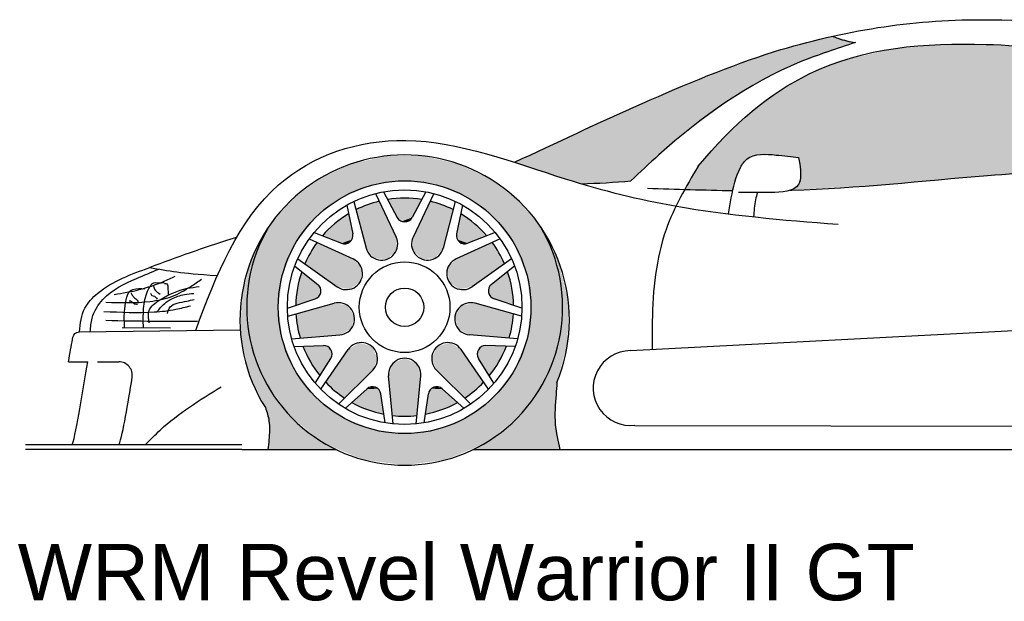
# Model space of a CAD drawing. Header units: millimetres. Extents: x 5.93 to 10.29, y 0.04 to 1.33.
# Tile 1 of 2: x 5.93 to 8.11, y 0.04 to 1.33. Entities that reach past the tile are written whole.
import ezdxf

# ---------------------------------------------------------------- set-up
doc = ezdxf.new("R2010")
doc.units = ezdxf.units.MM
doc.layers.add('HATCH', color=7, linetype='Continuous')
doc.styles.add('arial', font='ARIAL.TTF')

# ---------------------------------------------------------------- blocks, each defined once
blk = doc.blocks.new('*U79')
at = {"layer": 'HATCH', "linetype": 'Continuous'}
for points in [[(7.7316, 1.2962), (7.6407, 1.2731), (7.7826, 1.2821)], [(7.6407, 1.2731), (7.5494, 1.2441), (7.644, 1.2322)], [(7.7826, 1.2821), (7.6407, 1.2731), (7.644, 1.2322)], [(7.5494, 1.2441), (7.3685, 1.1727), (7.644, 1.2322)], [(7.644, 1.2322), (7.3685, 1.1727), (7.5779, 1.1997)], [(7.5779, 1.1997), (7.3685, 1.1727), (7.5142, 1.1621)], [(7.3685, 1.1727), (7.194, 1.0947), (7.5142, 1.1621)], [(7.5142, 1.1621), (7.194, 1.0947), (7.3945, 1.0744)], [(7.194, 1.0947), (7.0267, 1.0168), (7.3945, 1.0744)], [(7.3945, 1.0744), (7.0267, 1.0168), (7.2847, 0.9756)], [(7.0267, 1.0168), (7.175, 0.9694), (7.2847, 0.9756)]]:
    blk.add_solid(points, dxfattribs=at)
blk = doc.blocks.new('*U80')
at = {"layer": 'HATCH', "linetype": 'Continuous'}
for points in [[(7.8605, 1.2675), (7.7466, 1.24), (8.231, 1.2656)], [(7.9779, 1.278), (7.8605, 1.2675), (8.0972, 1.277)], [(8.0972, 1.277), (7.8605, 1.2675), (8.1599, 1.273)], [(8.1599, 1.273), (7.8605, 1.2675), (8.231, 1.2656)], [(8.231, 1.2656), (7.7466, 1.24), (8.3165, 1.2534)], [(8.3165, 1.2534), (7.7466, 1.24), (8.3664, 1.2451)], [(8.3664, 1.2451), (7.7466, 1.24), (8.4221, 1.2352)], [(7.7466, 1.24), (7.6913, 1.218), (8.4221, 1.2352)], [(8.4221, 1.2352), (7.6913, 1.218), (8.4223, 1.0073)], [(7.6913, 1.218), (7.6374, 1.1896), (8.4223, 1.0073)], [(7.6374, 1.1896), (7.5849, 1.1546), (8.4223, 1.0073)], [(7.5849, 1.1546), (7.5334, 1.1128), (8.4223, 1.0073)], [(7.5334, 1.1128), (7.4831, 1.064), (7.6083, 1.0327)], [(7.5334, 1.1128), (7.6083, 1.0327), (8.4223, 1.0073)], [(7.4831, 1.064), (7.4335, 1.008), (7.558, 1.0321)], [(7.4831, 1.064), (7.558, 1.0321), (7.6083, 1.0327)], [(7.558, 1.0321), (7.4335, 1.008), (7.5383, 1.0206)], [(7.6083, 1.0327), (7.6563, 1.0273), (8.4223, 1.0073)], [(7.6563, 1.0273), (7.6605, 0.9831), (8.4223, 1.0073)], [(7.4335, 1.008), (7.404, 0.9567), (7.5249, 1.0002)], [(7.5383, 1.0206), (7.4335, 1.008), (7.5249, 1.0002)], [(8.4223, 1.0073), (7.6605, 0.9831), (8.0299, 0.9837)], [(7.5249, 1.0002), (7.404, 0.9567), (7.5103, 0.9543)], [(7.6605, 0.9831), (7.6541, 0.9651), (7.8339, 0.9665)], [(8.0299, 0.9837), (7.6605, 0.9831), (7.8339, 0.9665)], [(7.8339, 0.9665), (7.6541, 0.9651), (7.6379, 0.955)]]:
    blk.add_solid(points, dxfattribs=at)
blk = doc.blocks.new('*U83')
at = {"layer": 'HATCH', "color": 251, "linetype": 'Continuous'}
for points in [[(6.7568, 0.571), (6.7476, 0.5437), (6.8187, 0.5437)], [(6.7832, 0.5826), (6.7568, 0.571), (6.8095, 0.571)], [(6.8095, 0.571), (6.7568, 0.571), (6.8187, 0.5437)], [(6.7476, 0.5437), (6.756, 0.4559), (6.8103, 0.4559)], [(6.8187, 0.5437), (6.7476, 0.5437), (6.8103, 0.4559)], [(6.8357, 0.5037), (6.8292, 0.4588), (6.9002, 0.4847)], [(6.842, 0.5151), (6.8357, 0.5037), (6.8664, 0.5148)], [(6.8664, 0.5148), (6.8357, 0.5037), (6.9002, 0.4847)], [(6.8543, 0.5196), (6.842, 0.5151), (6.8664, 0.5148)], [(6.9002, 0.4847), (6.8292, 0.4588), (6.8657, 0.469)], [(6.756, 0.4559), (6.7832, 0.4544), (6.8103, 0.4559)]]:
    blk.add_solid(points, dxfattribs=at)
blk = doc.blocks.new('*U84')
at = {"layer": 'HATCH', "color": 251, "linetype": 'Continuous'}
for points in [[(6.8836, 0.6171), (6.8559, 0.6091), (6.9082, 0.6021)], [(6.8559, 0.6091), (6.8432, 0.5832), (6.9082, 0.6021)], [(6.9082, 0.6021), (6.8432, 0.5832), (6.9582, 0.5295)], [(6.9509, 0.6065), (6.9444, 0.5952), (6.9922, 0.5751)], [(6.9444, 0.5952), (6.9469, 0.5824), (6.9922, 0.5751)], [(6.9633, 0.6107), (6.9509, 0.6065), (7.0086, 0.6093)], [(7.0086, 0.6093), (6.9509, 0.6065), (6.9922, 0.5751)], [(6.8432, 0.5832), (6.8537, 0.5564), (6.9582, 0.5295)], [(6.9469, 0.5824), (6.9708, 0.5439), (6.9922, 0.5751)], [(6.8537, 0.5564), (6.9166, 0.4946), (6.9582, 0.5295)], [(6.9582, 0.5295), (6.9166, 0.4946), (6.9383, 0.5109)]]:
    blk.add_solid(points, dxfattribs=at)
blk = doc.blocks.new('*U85')
at = {"layer": 'HATCH', "color": 251, "linetype": 'Continuous'}
for points in [[(7.0114, 0.7745), (6.9758, 0.7464), (7.0209, 0.7377)], [(6.9758, 0.7464), (6.9691, 0.7352), (7.0209, 0.7377)], [(7.0209, 0.7377), (6.9691, 0.7352), (7.0245, 0.7)], [(6.9691, 0.7352), (6.9714, 0.7224), (7.0245, 0.7)], [(6.9714, 0.7224), (6.9815, 0.7142), (7.0245, 0.7)], [(6.9107, 0.7001), (6.8947, 0.6762), (7.0241, 0.6809)], [(6.9392, 0.7044), (6.9107, 0.7001), (7.0241, 0.6809)], [(7.0241, 0.6809), (6.8947, 0.6762), (7.0209, 0.6539)], [(6.8947, 0.6762), (6.9015, 0.6482), (7.0209, 0.6539)], [(7.0209, 0.6539), (6.9015, 0.6482), (7.0147, 0.6274)], [(6.9015, 0.6482), (6.9268, 0.6344), (7.0147, 0.6274)]]:
    blk.add_solid(points, dxfattribs=at)
blk = doc.blocks.new('*U86')
at = {"layer": 'HATCH', "color": 251, "linetype": 'Continuous'}
for points in [[(6.9075, 0.9028), (6.8982, 0.8584), (6.9383, 0.8808)], [(6.9383, 0.8808), (6.8982, 0.8584), (6.9654, 0.8542)], [(6.8982, 0.8584), (6.9003, 0.8455), (6.9654, 0.8542)], [(6.9654, 0.8542), (6.9003, 0.8455), (6.9233, 0.8374)], [(6.9773, 0.8393), (6.8971, 0.8027), (6.9922, 0.8165)], [(6.9003, 0.8455), (6.9103, 0.8371), (6.9233, 0.8374)], [(6.9922, 0.8165), (6.8971, 0.8027), (7.0045, 0.7923)], [(6.8971, 0.8027), (6.8781, 0.7811), (7.0045, 0.7923)], [(7.0045, 0.7923), (6.8781, 0.7811), (6.9327, 0.7411)], [(6.8781, 0.7811), (6.8812, 0.7524), (6.9327, 0.7411)], [(6.8812, 0.7524), (6.9045, 0.7354), (6.9327, 0.7411)]]:
    blk.add_solid(points, dxfattribs=at)
blk = doc.blocks.new('*U87')
at = {"layer": 'HATCH', "color": 251, "linetype": 'Continuous'}
for points in [[(6.7832, 0.9373), (6.7453, 0.9343), (6.821, 0.9343)], [(6.7453, 0.9343), (6.7668, 0.8944), (6.821, 0.9343)], [(6.821, 0.9343), (6.7668, 0.8944), (6.7995, 0.8944)], [(6.8397, 0.9305), (6.8018, 0.851), (6.8657, 0.9227)], [(6.8657, 0.9227), (6.8018, 0.851), (6.8907, 0.912)], [(6.8907, 0.912), (6.8018, 0.851), (6.8686, 0.8266)], [(6.7668, 0.8944), (6.7766, 0.8858), (6.7995, 0.8944)], [(6.7995, 0.8944), (6.7766, 0.8858), (6.7897, 0.8858)], [(6.8018, 0.851), (6.8011, 0.8222), (6.8686, 0.8266)], [(6.8686, 0.8266), (6.8011, 0.8222), (6.8506, 0.8041)], [(6.8011, 0.8222), (6.8219, 0.8022), (6.8506, 0.8041)]]:
    blk.add_solid(points, dxfattribs=at)
blk = doc.blocks.new('*U88')
at = {"layer": 'HATCH', "color": 251, "linetype": 'Continuous'}
for points in [[(6.7006, 0.9227), (6.6756, 0.912), (6.7645, 0.851)], [(6.7266, 0.9305), (6.7006, 0.9227), (6.7645, 0.851)], [(6.6588, 0.9028), (6.628, 0.8808), (6.6681, 0.8584)], [(6.6756, 0.912), (6.6977, 0.8266), (6.7645, 0.851)], [(6.628, 0.8808), (6.6009, 0.8542), (6.6681, 0.8584)], [(6.6681, 0.8584), (6.6009, 0.8542), (6.6661, 0.8455)], [(6.6009, 0.8542), (6.643, 0.8374), (6.6661, 0.8455)], [(6.6661, 0.8455), (6.643, 0.8374), (6.656, 0.8371)], [(6.7645, 0.851), (6.6977, 0.8266), (6.7652, 0.8222)], [(6.6977, 0.8266), (6.7157, 0.8041), (6.7652, 0.8222)], [(6.7652, 0.8222), (6.7157, 0.8041), (6.7444, 0.8022)]]:
    blk.add_solid(points, dxfattribs=at)
blk = doc.blocks.new('*U89')
at = {"layer": 'HATCH', "color": 251, "linetype": 'Continuous'}
for points in [[(6.589, 0.8393), (6.5741, 0.8165), (6.6692, 0.8027)], [(6.5741, 0.8165), (6.5618, 0.7923), (6.6692, 0.8027)], [(6.6692, 0.8027), (6.5618, 0.7923), (6.6882, 0.7811)], [(6.5618, 0.7923), (6.6336, 0.7411), (6.6882, 0.7811)], [(6.5549, 0.7745), (6.5454, 0.7377), (6.5905, 0.7464)], [(6.6882, 0.7811), (6.6336, 0.7411), (6.6851, 0.7524)], [(6.5905, 0.7464), (6.5454, 0.7377), (6.5972, 0.7352)], [(6.6851, 0.7524), (6.6336, 0.7411), (6.6618, 0.7354)], [(6.5454, 0.7377), (6.5418, 0.7), (6.5972, 0.7352)], [(6.5972, 0.7352), (6.5418, 0.7), (6.5949, 0.7224)], [(6.5949, 0.7224), (6.5418, 0.7), (6.5848, 0.7142)]]:
    blk.add_solid(points, dxfattribs=at)
blk = doc.blocks.new('*U90')
at = {"layer": 'HATCH', "color": 251, "linetype": 'Continuous'}
for points in [[(6.6271, 0.7044), (6.5422, 0.6809), (6.6556, 0.7001)], [(6.6556, 0.7001), (6.5422, 0.6809), (6.6716, 0.6762)], [(6.5422, 0.6809), (6.5454, 0.6539), (6.6716, 0.6762)], [(6.6716, 0.6762), (6.5454, 0.6539), (6.6648, 0.6482)], [(6.5454, 0.6539), (6.5516, 0.6274), (6.6648, 0.6482)], [(6.6648, 0.6482), (6.5516, 0.6274), (6.6395, 0.6344)], [(6.603, 0.6107), (6.5577, 0.6093), (6.6154, 0.6065)], [(6.5577, 0.6093), (6.5741, 0.5751), (6.6154, 0.6065)], [(6.6154, 0.6065), (6.5741, 0.5751), (6.6219, 0.5952)], [(6.6219, 0.5952), (6.5741, 0.5751), (6.6194, 0.5824)], [(6.6194, 0.5824), (6.5741, 0.5751), (6.5956, 0.5439)]]:
    blk.add_solid(points, dxfattribs=at)
blk = doc.blocks.new('*U91')
at = {"layer": 'HATCH', "color": 251, "linetype": 'Continuous'}
for points in [[(6.6827, 0.6171), (6.6581, 0.6021), (6.7104, 0.6091)], [(6.6581, 0.6021), (6.6081, 0.5295), (6.7231, 0.5832)], [(6.7104, 0.6091), (6.6581, 0.6021), (6.7231, 0.5832)], [(6.7231, 0.5832), (6.6081, 0.5295), (6.7126, 0.5564)], [(6.7126, 0.5564), (6.6081, 0.5295), (6.6498, 0.4946)], [(6.6081, 0.5295), (6.628, 0.5109), (6.6498, 0.4946)], [(6.6999, 0.5148), (6.6661, 0.4847), (6.7306, 0.5037)], [(6.7306, 0.5037), (6.6661, 0.4847), (6.7371, 0.4588)], [(6.712, 0.5196), (6.6999, 0.5148), (6.7243, 0.5151)], [(6.7243, 0.5151), (6.6999, 0.5148), (6.7306, 0.5037)], [(6.6661, 0.4847), (6.7006, 0.469), (6.7371, 0.4588)]]:
    blk.add_solid(points, dxfattribs=at)
blk = doc.blocks.new('*U92')
at = {"layer": 'HATCH', "color": 251, "linetype": 'Continuous'}
for points in [[(6.4822, 0.8745), (6.4427, 0.7995), (6.4449, 0.7857)], [(7.0841, 0.8745), (7.1214, 0.7857), (7.1256, 0.7943)], [(6.4427, 0.7995), (6.4215, 0.7174), (6.4449, 0.7857)], [(6.4449, 0.7857), (6.4215, 0.7174), (6.4332, 0.6902)], [(7.1256, 0.7943), (7.1214, 0.7857), (7.1461, 0.7063)], [(7.1214, 0.7857), (7.1331, 0.6902), (7.1461, 0.7063)], [(6.4215, 0.7174), (6.4199, 0.6327), (6.4332, 0.6902)], [(7.1461, 0.7063), (7.1331, 0.6902), (7.1444, 0.616)], [(6.4332, 0.6902), (6.4199, 0.6327), (6.448, 0.5951)], [(7.1331, 0.6902), (7.1183, 0.5951), (7.1444, 0.616)], [(6.4199, 0.6327), (6.4378, 0.5498), (6.448, 0.5951)], [(7.1444, 0.616), (7.1183, 0.5951), (7.1206, 0.5289)], [(6.448, 0.5951), (6.4378, 0.5498), (6.4881, 0.5076)], [(7.1183, 0.5951), (7.0782, 0.5076), (7.1206, 0.5289)], [(6.4378, 0.5498), (6.4744, 0.4733), (6.4881, 0.5076)], [(7.1206, 0.5289), (7.0782, 0.5076), (7.1163, 0.4543)], [(6.4881, 0.5076), (6.4744, 0.4733), (6.5505, 0.4343)], [(7.0782, 0.5076), (7.0158, 0.4343), (7.1163, 0.4543)], [(6.4744, 0.4733), (6.4837, 0.4278), (6.5505, 0.4343)], [(7.1163, 0.4543), (7.0158, 0.4343), (7.1272, 0.3808)], [(6.4837, 0.4278), (6.4801, 0.3808), (6.6306, 0.3808)], [(6.5505, 0.4343), (6.4837, 0.4278), (6.6306, 0.3808)], [(7.0158, 0.4343), (6.9357, 0.3808), (7.1272, 0.3808)]]:
    blk.add_solid(points, dxfattribs=at)
blk = doc.blocks.new('*U104')
at = {"layer": 'HATCH', "linetype": 'Continuous'}
for points in [[(6.8224, 1.0309), (6.6672, 1.0141), (6.8991, 1.0141)], [(6.7439, 1.0309), (6.6672, 1.0141), (6.8224, 1.0309)], [(6.8991, 1.0141), (6.5959, 0.9813), (6.9704, 0.9813)], [(6.6672, 1.0141), (6.5959, 0.9813), (6.8991, 1.0141)], [(6.5959, 0.9813), (6.5333, 0.934), (6.7107, 0.9663)], [(6.7107, 0.9663), (6.5333, 0.934), (6.6432, 0.9383)], [(6.5959, 0.9813), (6.7832, 0.9758), (6.9704, 0.9813)], [(6.5959, 0.9813), (6.7107, 0.9663), (6.7832, 0.9758)], [(6.9704, 0.9813), (6.7832, 0.9758), (6.8556, 0.9663)], [(6.9704, 0.9813), (6.8556, 0.9663), (7.033, 0.934)], [(6.8556, 0.9663), (6.9232, 0.9383), (7.033, 0.934)], [(6.5333, 0.934), (6.4822, 0.8745), (6.5852, 0.8938)], [(6.6432, 0.9383), (6.5333, 0.934), (6.5852, 0.8938)], [(6.9232, 0.9383), (6.9811, 0.8938), (7.033, 0.934)], [(7.033, 0.934), (6.9811, 0.8938), (7.0841, 0.8745)], [(6.4822, 0.8745), (6.4461, 0.79), (6.5407, 0.8358)], [(6.5852, 0.8938), (6.4822, 0.8745), (6.5407, 0.8358)], [(6.9811, 0.8938), (7.0256, 0.8358), (7.0841, 0.8745)], [(7.0841, 0.8745), (7.0256, 0.8358), (7.1202, 0.79)], [(6.5407, 0.8358), (6.4461, 0.79), (6.5127, 0.7683)], [(7.0256, 0.8358), (7.0536, 0.7683), (7.1202, 0.79)], [(6.4461, 0.79), (6.4332, 0.699), (6.5127, 0.7683)], [(7.1202, 0.79), (7.0536, 0.7683), (7.1331, 0.699)], [(6.5127, 0.7683), (6.4332, 0.699), (6.5032, 0.6958)], [(7.0536, 0.7683), (7.0632, 0.6958), (7.1331, 0.699)], [(6.4332, 0.699), (6.4444, 0.6078), (6.5032, 0.6958)], [(7.1331, 0.699), (7.0632, 0.6958), (7.1219, 0.6078)], [(6.5032, 0.6958), (6.4444, 0.6078), (6.5127, 0.6234)], [(7.0632, 0.6958), (7.0536, 0.6234), (7.1219, 0.6078)], [(6.5127, 0.6234), (6.4444, 0.6078), (6.5407, 0.5558)], [(7.0536, 0.6234), (7.0256, 0.5558), (7.1219, 0.6078)], [(6.4444, 0.6078), (6.479, 0.5227), (6.5407, 0.5558)], [(7.1219, 0.6078), (7.0256, 0.5558), (7.0873, 0.5227)], [(6.5407, 0.5558), (6.479, 0.5227), (6.5852, 0.4978)], [(7.0256, 0.5558), (6.9811, 0.4978), (7.0873, 0.5227)], [(6.479, 0.5227), (6.5345, 0.4495), (6.5852, 0.4978)], [(7.0873, 0.5227), (6.9811, 0.4978), (7.0318, 0.4495)], [(6.5852, 0.4978), (6.5345, 0.4495), (6.6432, 0.4533)], [(6.9811, 0.4978), (6.9232, 0.4533), (7.0318, 0.4495)], [(6.6432, 0.4533), (6.5345, 0.4495), (6.7107, 0.4254)], [(6.5345, 0.4495), (6.6072, 0.3932), (6.7107, 0.4254)], [(6.9232, 0.4533), (6.8556, 0.4254), (7.0318, 0.4495)], [(7.0318, 0.4495), (6.8556, 0.4254), (6.9591, 0.3932)], [(6.7107, 0.4254), (6.6072, 0.3932), (6.7832, 0.4158)], [(6.7832, 0.4158), (6.6072, 0.3932), (6.9591, 0.3932)], [(6.8556, 0.4254), (6.7832, 0.4158), (6.9591, 0.3932)], [(6.6072, 0.3932), (6.6921, 0.3579), (6.9591, 0.3932)], [(6.9591, 0.3932), (6.6921, 0.3579), (6.8743, 0.3579)], [(6.6921, 0.3579), (6.7832, 0.3458), (6.8743, 0.3579)]]:
    blk.add_solid(points, dxfattribs=at)

msp = doc.modelspace()

# ---------------------------------------------------------------- linework, layer by layer
at = {"color": 7}
for p, q in [((6.7185, 0.9476), (6.7645, 0.851)), ((6.7361, 0.9515), (6.7668, 0.8944)), ((6.8302, 0.9515), (6.7995, 0.8944)), ((6.8478, 0.9476), (6.8018, 0.851)), ((6.6549, 0.922), (6.6681, 0.8584)), ((6.6708, 0.9303), (6.6977, 0.8266)), ((6.8955, 0.9303), (6.8686, 0.8266)), ((6.9114, 0.922), (6.8982, 0.8584)), ((6.5827, 0.8614), (6.643, 0.8374)), ((6.9836, 0.8614), (6.9233, 0.8374)), ((6.5717, 0.8472), (6.6692, 0.8027)), ((6.9946, 0.8472), (6.8971, 0.8027)), ((6.5395, 0.7866), (6.5905, 0.7464)), ((6.5464, 0.8033), (6.6336, 0.7411)), ((7.0199, 0.8033), (6.9327, 0.7411)), ((7.0268, 0.7866), (6.9758, 0.7464)), ((6.5232, 0.6939), (6.5848, 0.7142)), ((6.5239, 0.6758), (6.6271, 0.7044)), ((7.0424, 0.6758), (6.9392, 0.7044)), ((7.0431, 0.6939), (6.9815, 0.7142)), ((7.2835, 0.5996), (9.3031, 0.706)), ((6.0623, 0.6413), (6.4188, 0.6455)), ((6.5327, 0.6259), (6.6395, 0.6344)), ((7.0336, 0.6259), (6.9268, 0.6344)), ((6.5382, 0.6087), (6.603, 0.6107)), ((6.5974, 0.5139), (6.6581, 0.6021)), ((6.9689, 0.5139), (6.9082, 0.6021)), ((7.0281, 0.6087), (6.9633, 0.6107)), ((6.0384, 0.575), (6.0808, 0.575)), ((6.1025, 0.575), (6.1496, 0.575)), ((6.5852, 0.5272), (6.6194, 0.5824)), ((6.9811, 0.5272), (6.9469, 0.5824)), ((6.6362, 0.4813), (6.7126, 0.5564)), ((6.9301, 0.4813), (6.8537, 0.5564)), ((6.7578, 0.4371), (6.7476, 0.5437)), ((6.8085, 0.4371), (6.8187, 0.5437)), ((6.6515, 0.4716), (6.6999, 0.5148)), ((6.7399, 0.4394), (6.7306, 0.5037)), ((6.8264, 0.4394), (6.8357, 0.5037)), ((6.9148, 0.4716), (6.8664, 0.5148)), ((7.2937, 0.4341), (8.5329, 0.4318)), ((6.4222, 0.3908), (5.9428, 0.3908)), ((6.4222, 0.3808), (5.9428, 0.3808)), ((6.4222, 0.3808), (6.6306, 0.3808)), ((6.9357, 0.3808), (8.7295, 0.3808))]:
    msp.add_line(p, q, dxfattribs=at)
at = {"color": 251}
msp.add_line((6.1569, 0.6506), (6.264, 0.6502), dxfattribs=at)
at = {"color": 7}
for radius in [0.28, 0.26, 0.1005, 0.0425]:
    msp.add_circle((6.7832, 0.6958), radius, dxfattribs=at)
for centre, radius, start, end in [((6.7832, 0.668), 0.365, 337.6059, 212.225), ((6.7832, 0.6958), 0.2414, 103.5418, 116.4582), ((6.7832, 0.6958), 0.2414, 80.9909, 99.0091), ((6.7832, 0.6958), 0.2414, 63.5418, 76.4582), ((6.7832, 0.6958), 0.2414, 120.9909, 139.0091), ((6.7832, 0.6958), 0.2414, 40.9909, 59.0091), ((6.7832, 0.6958), 0.35, 149.306, 30.694), ((6.7832, 0.9032), 0.0186, 208.2589, 331.7411), ((6.6499, 0.8547), 0.0186, 248.2589, 11.7411), ((6.9164, 0.8547), 0.0186, 168.2589, 291.7411), ((6.7832, 0.6958), 0.2414, 143.5418, 156.4582), ((6.7322, 0.8358), 0.0357, 194.8555, 25.1445), ((6.8341, 0.8358), 0.0357, 154.8555, 345.1445), ((6.7832, 0.6958), 0.2414, 23.5418, 36.4582), ((6.6541, 0.7703), 0.0357, 234.8555, 65.1445), ((6.9122, 0.7703), 0.0357, 114.8555, 305.1445), ((6.7832, 0.6958), 0.2414, 160.9909, 179.0091), ((6.7832, 0.6958), 0.2414, 0.9909, 19.0091), ((6.579, 0.7318), 0.0186, 288.2589, 51.7411), ((6.9873, 0.7318), 0.0186, 128.2589, 251.7411), ((6.6365, 0.67), 0.0357, 274.8555, 105.1445), ((6.9298, 0.67), 0.0357, 74.8555, 265.1445), ((6.7832, 0.6958), 0.2414, 183.5418, 196.4582), ((6.7832, 0.6958), 0.2414, 343.5418, 356.4582), ((6.6874, 0.5817), 0.0357, 314.8555, 145.1445), ((6.8789, 0.5817), 0.0357, 34.8555, 225.1445), ((6.7832, 0.6958), 0.2414, 200.9909, 219.0091), ((6.6036, 0.5922), 0.0186, 328.2589, 91.7411), ((6.9627, 0.5922), 0.0186, 88.2589, 211.7411), ((6.7832, 0.6958), 0.2414, 320.9909, 339.0091), ((7.2841, 0.5166), 0.083, 90.4254, 276.6219), ((6.1496, 0.545), 0.03, 350.7761, 90), ((6.7832, 0.5469), 0.0357, 354.8555, 185.1445), ((6.7832, 0.6958), 0.2414, 223.5418, 236.4582), ((6.7832, 0.6958), 0.2414, 303.5418, 316.4582), ((6.7122, 0.501), 0.0186, 8.2589, 131.7411), ((6.8541, 0.501), 0.0186, 48.2589, 171.7411), ((6.7832, 0.6958), 0.2414, 240.9909, 259.0091), ((6.7832, 0.6958), 0.2414, 280.9909, 299.0091), ((6.7832, 0.6958), 0.2414, 263.5418, 276.4582)]:
    msp.add_arc(centre, radius, start, end, dxfattribs=at)
for points, knots in [([(7.0267, 1.0168), (7.118, 1.0596), (7.3032, 1.1464), (7.581, 1.2634), (7.8337, 1.3209), (8.0864, 1.3409), (8.3075, 1.3209), (8.422, 1.3061)], [37.618128, 37.618128, 37.618128, 37.618128, 69.926284, 101.408508, 125.868693, 150.477424, 185.149306, 185.149306, 185.149306, 185.149306]), ([(7.7316, 1.2962), (7.7355, 1.2944), (7.7519, 1.2877), (7.7692, 1.284), (7.7826, 1.2821)], [3.646191, 3.646191, 3.646191, 3.646191, 4.930788, 8.999682, 8.999682, 8.999682, 8.999682]), ([(7.7826, 1.2821), (7.7413, 1.2688), (7.581, 1.2172), (7.4166, 1.1001), (7.3051, 0.9951), (7.2847, 0.9756)], [0, 0, 0, 0, 12.989075, 50.463091, 58.937052, 58.937052, 58.937052, 58.937052]), ([(7.4335, 1.008), (7.5119, 1.1029), (7.7081, 1.2657), (8.0236, 1.288), (8.2487, 1.2671), (8.4221, 1.2352)], [23.912963, 23.912963, 23.912963, 23.912963, 52.964249, 94.247651, 121.115444, 121.115444, 121.115444, 121.115444]), ([(6.3201, 0.6443), (6.3656, 0.7685), (6.4562, 0.99), (6.7939, 1.1061), (7.1205, 0.9795), (7.4019, 0.9091), (7.6215, 0.8885), (7.7437, 0.8797)], [3.480366, 3.480366, 3.480366, 3.480366, 41.257481, 72.798298, 108.019684, 134.656706, 169.174148, 169.174148, 169.174148, 169.174148]), ([(7.5009, 0.9026), (7.5029, 0.9145), (7.509, 0.9494), (7.5177, 0.9921), (7.549, 1.0381), (7.6029, 1.0336), (7.6402, 1.0292), (7.6563, 1.0273)], [6.126865, 6.126865, 6.126865, 6.126865, 9.744639, 16.7476, 19.136739, 25.607911, 30.611927, 30.611927, 30.611927, 30.611927]), ([(7.6563, 1.0273), (7.6571, 1.0226), (7.6606, 1.0025), (7.6654, 0.9528), (7.5877, 0.949), (7.5455, 0.9496), (7.5232, 0.9499)], [1.801636, 1.801636, 1.801636, 1.801636, 3.256556, 7.780631, 14.145701, 21.28623, 21.28623, 21.28623, 21.28623]), ([(7.4335, 1.008), (7.4068, 0.9625), (7.345, 0.8573), (7.3313, 0.7125), (7.3315, 0.6229), (7.3318, 0.6021)], [0, 0, 0, 0, 15.692204, 36.248711, 42.49037, 42.49037, 42.49037, 42.49037]), ([(7.6379, 0.955), (7.6389, 0.9551), (7.7848, 0.9591), (8.1008, 0.9955), (8.5197, 1.0119), (8.7938, 1.0179), (8.8966, 1.0199)], [31.612591, 31.612591, 31.612591, 31.612591, 31.92856, 75.441021, 126.825251, 157.675003, 157.675003, 157.675003, 157.675003]), ([(7.5648, 0.9495), (7.5634, 0.9444), (7.5592, 0.9268), (7.5574, 0.9088), (7.5564, 0.8961)], [2.311384, 2.311384, 2.311384, 2.311384, 3.9215, 7.728971, 7.728971, 7.728971, 7.728971]), ([(6.411, 0.8506), (6.4065, 0.8492), (6.3415, 0.8291), (6.2776, 0.8056), (6.2181, 0.7837)], [54.358796, 54.358796, 54.358796, 54.358796, 55.74949, 74.779063, 74.779063, 74.779063, 74.779063]), ([(6.0864, 0.6416), (6.0871, 0.6517), (6.0892, 0.6778), (6.1195, 0.7277), (6.1785, 0.7553), (6.2218, 0.7735), (6.2381, 0.7802)], [0.209298, 0.209298, 0.209298, 0.209298, 3.227194, 8.049389, 16.809223, 22.122065, 22.122065, 22.122065, 22.122065]), ([(6.2181, 0.7837), (6.2381, 0.7802), (6.2801, 0.7727), (6.3225, 0.7689), (6.3683, 0.7661)], [0, 0, 0, 0, 6.103225, 12.784714, 12.784714, 12.784714, 12.784714]), ([(6.0384, 0.575), (6.0415, 0.5938), (6.0459, 0.6204), (6.0499, 0.6392), (6.0603, 0.6409), (6.0623, 0.6413)], [21.046341, 21.046341, 21.046341, 21.046341, 25.481525, 27.967022, 28.547153, 28.547153, 28.547153, 28.547153]), ([(7.1206, 0.5289), (7.12, 0.5202), (7.1176, 0.4894), (7.1139, 0.4393), (7.1226, 0.3992), (7.1272, 0.3808)], [3.431083, 3.431083, 3.431083, 3.431083, 6.051007, 12.704759, 18.348824, 18.348824, 18.348824, 18.348824]), ([(6.4744, 0.4733), (6.478, 0.4637), (6.485, 0.4407), (6.4833, 0.4089), (6.481, 0.3879), (6.4801, 0.3808)], [1.978377, 1.978377, 1.978377, 1.978377, 5.039223, 9.216027, 11.361467, 11.361467, 11.361467, 11.361467])]:
    msp.add_open_spline(points, degree=3, knots=knots, dxfattribs=at)
for points in [[(7.175, 0.9694), (7.2116, 0.9702), (7.2481, 0.9725), (7.2847, 0.9756)], [(7.3218, 0.9595), (7.3846, 0.9573), (7.4475, 0.9551), (7.5103, 0.9543)], [(6.0463, 0.3908), (6.0568, 0.4221), (6.0702, 0.5114), (6.0808, 0.575)], [(6.1504, 0.3908), (6.1591, 0.4167), (6.1698, 0.4823), (6.1792, 0.5402)]]:
    msp.add_open_spline(points, degree=3, dxfattribs=at)
for points in [[(6.0623, 0.6413), (6.0743, 0.6935), (6.1027, 0.7265), (6.2181, 0.7837)], [(6.2263, 0.7428), (6.2303, 0.7337), (6.2363, 0.7282), (6.241, 0.725)], [(6.1763, 0.7282), (6.1795, 0.7222), (6.1838, 0.717), (6.1902, 0.7115), (6.1926, 0.7071)], [(6.2201, 0.7269), (6.2232, 0.7216), (6.2285, 0.72), (6.2346, 0.7139)], [(6.1728, 0.7101), (6.1781, 0.7086), (6.1819, 0.7048), (6.1911, 0.7025)]]:
    msp.add_spline(points, degree=3, dxfattribs=at)
at = {"color": 252}
for points in [[(6.1394, 0.7242), (6.195, 0.7348), (6.2487, 0.7527), (6.2749, 0.7642)], [(6.121, 0.7068), (6.2189, 0.7086), (6.2671, 0.7196), (6.309, 0.7417), (6.3329, 0.7578)], [(6.2339, 0.6852), (6.2513, 0.7038), (6.2668, 0.7145), (6.2954, 0.7237), (6.3161, 0.7264)], [(6.1168, 0.6866), (6.2281, 0.6852), (6.2763, 0.6912), (6.3085, 0.699)], [(6.121, 0.6668), (6.2262, 0.665), (6.3237, 0.665)]]:
    msp.add_spline(points, degree=3, dxfattribs=at)
at = {"color": 251}
for points, knots in [([(6.2043, 0.6504), (6.2038, 0.6645), (6.2032, 0.6918), (6.2089, 0.724), (6.2175, 0.7395), (6.2198, 0.7435)], [0.875473, 0.875473, 0.875473, 0.875473, 5.117737, 9.067029, 10.440617, 10.440617, 10.440617, 10.440617]), ([(6.2506, 0.7483), (6.2527, 0.7483), (6.2588, 0.7483), (6.2577, 0.7364), (6.2595, 0.7286), (6.2588, 0.7237), (6.2585, 0.722)], [0, 0, 0, 0, 0.539993, 1.632759, 2.627854, 3.12908, 3.12908, 3.12908, 3.12908]), ([(6.1626, 0.6505), (6.1619, 0.6626), (6.161, 0.6832), (6.1653, 0.7104), (6.1708, 0.7309), (6.188, 0.7378), (6.1984, 0.7372), (6.2076, 0.7367)], [0.875705, 0.875705, 0.875705, 0.875705, 4.436445, 7.048982, 9.469201, 9.840591, 12.53005, 12.53005, 12.53005, 12.53005]), ([(6.2084, 0.3908), (6.2191, 0.4021), (6.2685, 0.4528), (6.3292, 0.4902), (6.3767, 0.5195)], [1.419476, 1.419476, 1.419476, 1.419476, 6.060302, 22.658299, 22.658299, 22.658299, 22.658299])]:
    msp.add_open_spline(points, degree=3, knots=knots, dxfattribs=at)
for points in [[(6.2198, 0.7435), (6.2242, 0.7484), (6.2383, 0.7499), (6.2505, 0.7504)], [(6.2169, 0.6612), (6.2169, 0.6885), (6.2409, 0.712), (6.3016, 0.7376), (6.3278, 0.7414)], [(6.2577, 0.6816), (6.2633, 0.6963), (6.2791, 0.7046), (6.3002, 0.7094), (6.3169, 0.713)]]:
    msp.add_spline(points, degree=3, dxfattribs=at)

# ---------------------------------------------------------------- block references
at = {"layer": 'HATCH', "linetype": 'Continuous'}
for name in ['*U79', '*U80', '*U104']:
    msp.add_blockref(name, (0, 0), dxfattribs=at)
at = {"layer": 'HATCH', "color": 251, "linetype": 'Continuous'}
for name in ['*U88', '*U87', '*U86', '*U92', '*U89', '*U85', '*U90', '*U91', '*U84', '*U83']:
    msp.add_blockref(name, (0, 0), dxfattribs=at)

# ---------------------------------------------------------------- texts
at = {"style": 'arial'}
msp.add_text('WRM Revel Warrior II GT', height=0.125, dxfattribs=at).set_placement((5.9255, 0.0466))

doc.saveas('drawing.dxf')
